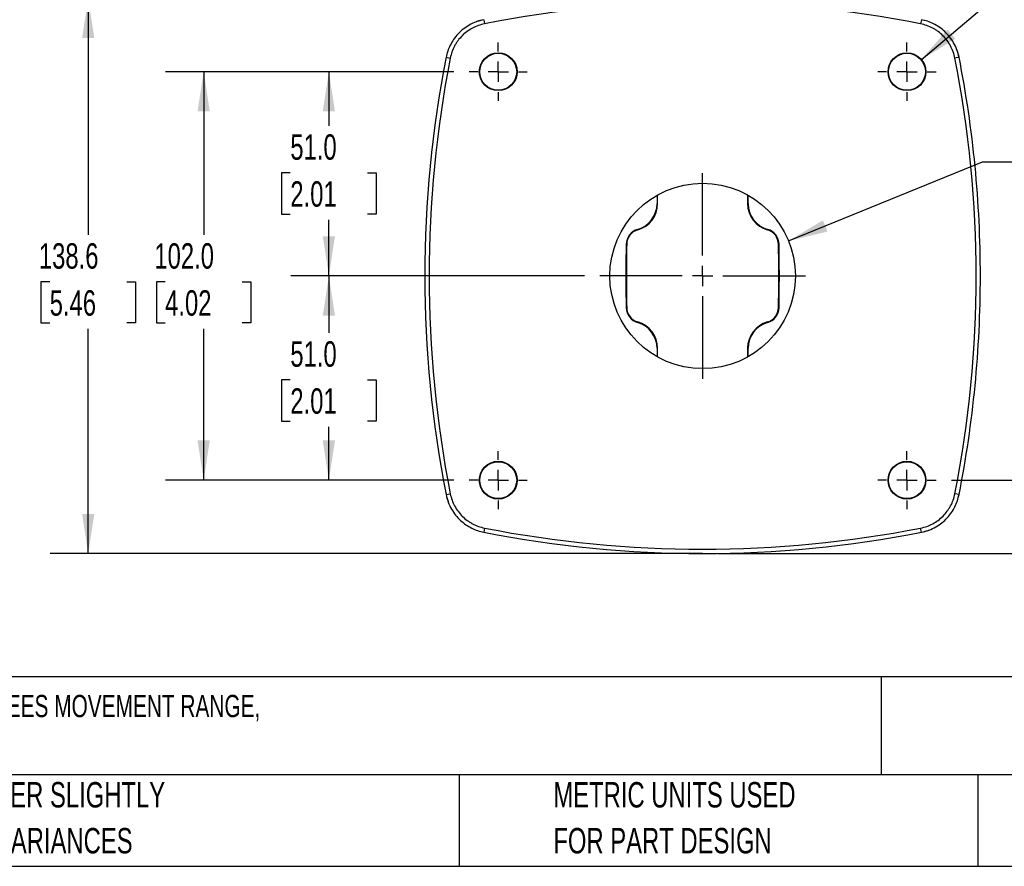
# Model space of a CAD drawing. Header units: millimetres. Extents: x 19 to 819, y 19 to 629.
# Tile 2 of 36: x 252 to 498, y 19 to 230. Entities that reach past the tile are written whole.
import ezdxf

# ---------------------------------------------------------------- set-up
doc = ezdxf.new("R2010")
doc.units = ezdxf.units.MM
doc.header["$LTSCALE"] = 3
doc.linetypes.add('CENTERX2', pattern=[20.32, 12.7, -2.54, 2.54, -2.54])
doc.layers.add('CENTER', color=40, linetype='CENTERX2')
doc.layers.add('DIMENSIONS', color=140, linetype='Continuous', lineweight=25)
doc.layers.add('TEXT', color=140, linetype='Continuous', lineweight=25)
doc.styles.add('SLDTEXTSTYLE0', font='TXT', dxfattribs={"width": 0.7})
doc.dimstyles.new('SLDDIMSTYLE0', dxfattribs={"dimtxt": 6.474023, "dimasz": 9.906, "dimexe": 0, "dimexo": 0.0625, "dimgap": 1.618506, "dimtad": 0, "dimtih": 1, "dimtoh": 1, "dimrnd": 1e-09, "dimzin": 12, "dimdsep": 46, "dimtxsty": 'SLDTEXTSTYLE0', "dimsah": 1, "dimcen": 0.09, "dimadec": 0, "dimazin": 3, "dimtfac": 1, "dimtofl": 0, "dimtmove": 0, "dimatfit": 3, "dimfxl": 0, "dimfrac": 2, "dimtolj": 1, "dimtzin": 12, "dimarcsym": 0})
doc.dimstyles.new('SLDDIMSTYLE2', dxfattribs={"dimtxt": 6.474023, "dimasz": 9.906, "dimexe": 0, "dimexo": 0.0625, "dimgap": 1.618506, "dimtad": 0, "dimtih": 1, "dimtoh": 1, "dimrnd": 1e-09, "dimzin": 12, "dimdsep": 46, "dimtxsty": 'SLDTEXTSTYLE0', "dimsah": 1, "dimcen": 0.09, "dimadec": 0, "dimazin": 3, "dimtfac": 1, "dimtmove": 0, "dimatfit": 0, "dimfxl": 0, "dimfrac": 2, "dimtolj": 1, "dimtzin": 12, "dimarcsym": 0})
doc.dimstyles.new('SLDDIMSTYLE4', dxfattribs={"dimtxt": 6.474023, "dimasz": 9.906, "dimexe": 0, "dimexo": 0.0625, "dimgap": 1.618506, "dimtad": 0, "dimtih": 1, "dimtoh": 1, "dimrnd": 1e-09, "dimzin": 12, "dimdsep": 46, "dimtxsty": 'SLDTEXTSTYLE0', "dimsah": 1, "dimcen": 0, "dimadec": 0, "dimazin": 3, "dimtfac": 1, "dimtofl": 0, "dimtmove": 0, "dimatfit": 3, "dimfxl": 0, "dimfrac": 2, "dimtolj": 1, "dimtzin": 12, "dimarcsym": 0})
doc.dimstyles.new('SLDDIMSTYLE5', dxfattribs={"dimtxt": 6.474023, "dimasz": 9.906, "dimexe": 0, "dimexo": 0.0625, "dimgap": 1.618506, "dimtad": 0, "dimtih": 1, "dimtoh": 1, "dimrnd": 1e-09, "dimzin": 4, "dimdsep": 46, "dimtxsty": 'SLDTEXTSTYLE0', "dimsah": 1, "dimcen": 0.09, "dimadec": 0, "dimazin": 1, "dimtfac": 1, "dimtofl": 0, "dimtmove": 0, "dimatfit": 3, "dimfxl": 0, "dimfrac": 2, "dimtolj": 1, "dimtzin": 12, "dimarcsym": 0})

# ---------------------------------------------------------------- blocks, each defined once
blk = doc.blocks.new('_D_9')
at = {"layer": 'DIMENSIONS'}
for p, q in [((418.86, 235.81), (259.83, 235.81)), ((269.35, 235.81), (269.35, 176.76)), ((259.74, 165.03), (257.56, 165.03)), ((257.56, 165.03), (257.56, 154.74)), ((278.97, 165.03), (281.15, 165.03)), ((281.15, 165.03), (281.15, 154.74)), ((257.56, 154.74), (259.74, 154.74)), ((269.35, 97.17), (269.35, 153.29)), ((281.15, 154.74), (278.97, 154.74)), ((418.86, 97.17), (259.83, 97.17))]:
    blk.add_line(p, q, dxfattribs=at)
for points in [[(269.35, 235.81), (267.83, 225.9), (270.88, 225.9)], [(269.35, 97.17), (270.88, 107.08), (267.83, 107.08)]]:
    blk.add_solid(points, dxfattribs=at)
at = {"layer": 'DIMENSIONS', "char_height": 6.35, "attachment_point": 1, "style": 'SLDTEXTSTYLE0'}
for s, insert in [('138.6', (257.04, 174.66)), ('5.46', (259.74, 162.92))]:
    blk.add_mtext(s, dxfattribs=dict(at, insert=insert))
blk = doc.blocks.new('_D_10')
at = {"layer": 'DIMENSIONS'}
for p, q in [((524.33, 146.59), (522.16, 146.59)), ((522.16, 146.59), (522.16, 136.3)), ((543.57, 146.59), (545.75, 146.59)), ((545.75, 146.59), (545.75, 136.3)), ((515.64, 140.54), (506.48, 140.54)), ((506.48, 140.54), (506.48, 115.49)), ((522.16, 136.3), (524.33, 136.3)), ((545.75, 136.3), (543.57, 136.3)), ((484.75, 115.49), (516.01, 115.49)), ((426.48, 97.17), (516.01, 97.17)), ((506.48, 97.17), (506.48, 78.12))]:
    blk.add_line(p, q, dxfattribs=at)
for points in [[(506.48, 115.49), (508, 125.4), (504.96, 125.4)], [(506.48, 97.17), (504.96, 87.26), (508, 87.26)]]:
    blk.add_solid(points, dxfattribs=at)
at = {"layer": 'DIMENSIONS', "char_height": 6.35, "attachment_point": 1, "style": 'SLDTEXTSTYLE0'}
for s, insert in [('18.3', (524.33, 156.23)), ('0.72', (524.33, 144.49)), ('TYP.', (524.64, 132.75))]:
    blk.add_mtext(s, dxfattribs=dict(at, insert=insert))
blk = doc.blocks.new('_D_11')
at = {"layer": 'DIMENSIONS'}
for p, q in [((525.95, 249.33), (523.78, 249.33)), ((523.78, 249.33), (523.78, 239.04)), ((545.19, 249.33), (547.36, 249.33)), ((547.36, 249.33), (547.36, 239.04)), ((477.19, 220.47), (500.17, 239.93)), ((500.17, 239.93), (516.84, 239.93)), ((523.78, 239.04), (525.95, 239.04)), ((547.36, 239.04), (545.19, 239.04))]:
    blk.add_line(p, q, dxfattribs=at)
blk.add_solid([(477.19, 220.47), (485.74, 225.71), (483.77, 228.03)], dxfattribs=at)
at = {"layer": 'DIMENSIONS', "char_height": 6.35, "attachment_point": 1, "style": 'SLDTEXTSTYLE0'}
for s, insert in [('%%c', (523.76, 258.97)), ('9.2', (533.53, 258.97)), ('0.36', (525.95, 247.23)), ('(4X)', (526.13, 235.49))]:
    blk.add_mtext(s, dxfattribs=dict(at, insert=insert))
blk = doc.blocks.new('_D_12')
at = {"layer": 'DIMENSIONS'}
for p, q in [((525.95, 209.55), (523.78, 209.55)), ((523.78, 209.55), (523.78, 199.26)), ((545.19, 209.55), (547.36, 209.55)), ((547.36, 209.55), (547.36, 199.26)), ((523.78, 199.26), (525.95, 199.26)), ((547.36, 199.26), (545.19, 199.26)), ((444.1, 175.24), (492.51, 195)), ((492.51, 195), (509.18, 195))]:
    blk.add_line(p, q, dxfattribs=at)
blk.add_solid([(444.1, 175.24), (453.85, 177.57), (452.7, 180.39)], dxfattribs=at)
at = {"layer": 'DIMENSIONS', "char_height": 6.35, "attachment_point": 1, "style": 'SLDTEXTSTYLE0'}
for s, insert in [('%%c', (521.07, 219.18)), ('46.3', (530.84, 219.18)), ('1.82', (525.95, 207.44)), ('THROUGH', (513.94, 195.71)), ('BASE', (524.21, 185.42))]:
    blk.add_mtext(s, dxfattribs=dict(at, insert=insert))
blk = doc.blocks.new('_D_13')
at = {"layer": 'DIMENSIONS'}
for p, q in [((360.6, 217.49), (319.88, 217.49)), ((329.41, 217.49), (329.41, 203.97)), ((319.79, 192.23), (317.61, 192.23)), ((317.61, 192.23), (317.61, 181.94)), ((339.02, 192.23), (341.2, 192.23)), ((341.2, 192.23), (341.2, 181.94)), ((317.61, 181.94), (319.79, 181.94)), ((341.2, 181.94), (339.02, 181.94)), ((329.41, 166.49), (329.41, 180.49)), ((393.18, 166.49), (319.88, 166.49))]:
    blk.add_line(p, q, dxfattribs=at)
for points in [[(329.41, 217.49), (327.88, 207.58), (330.93, 207.58)], [(329.41, 166.49), (330.93, 176.4), (327.88, 176.4)]]:
    blk.add_solid(points, dxfattribs=at)
at = {"layer": 'DIMENSIONS', "char_height": 6.35, "attachment_point": 1, "style": 'SLDTEXTSTYLE0'}
for s, insert in [('51.0', (319.79, 201.86)), ('2.01', (319.79, 190.13))]:
    blk.add_mtext(s, dxfattribs=dict(at, insert=insert))
blk = doc.blocks.new('_D_14')
at = {"layer": 'DIMENSIONS'}
for p, q in [((393.18, 166.49), (319.88, 166.49)), ((329.41, 166.49), (329.41, 152.28)), ((319.79, 140.54), (317.61, 140.54)), ((317.61, 140.54), (317.61, 130.25)), ((339.02, 140.54), (341.2, 140.54)), ((341.2, 140.54), (341.2, 130.25)), ((317.61, 130.25), (319.79, 130.25)), ((341.2, 130.25), (339.02, 130.25)), ((329.41, 115.49), (329.41, 128.8)), ((360.6, 115.49), (319.88, 115.49))]:
    blk.add_line(p, q, dxfattribs=at)
for points in [[(329.41, 166.49), (327.88, 156.58), (330.93, 156.58)], [(329.41, 115.49), (330.93, 125.4), (327.88, 125.4)]]:
    blk.add_solid(points, dxfattribs=at)
at = {"layer": 'DIMENSIONS', "char_height": 6.35, "attachment_point": 1, "style": 'SLDTEXTSTYLE0'}
for s, insert in [('51.0', (319.79, 150.17)), ('2.01', (319.79, 138.43))]:
    blk.add_mtext(s, dxfattribs=dict(at, insert=insert))
blk = doc.blocks.new('_D_15')
at = {"layer": 'DIMENSIONS'}
for p, q in [((360.6, 217.49), (288.64, 217.49)), ((298.17, 217.49), (298.17, 176.76)), ((288.55, 165.03), (286.37, 165.03)), ((286.37, 165.03), (286.37, 154.74)), ((307.79, 165.03), (309.96, 165.03)), ((309.96, 165.03), (309.96, 154.74)), ((286.37, 154.74), (288.55, 154.74)), ((298.17, 115.49), (298.17, 153.29)), ((309.96, 154.74), (307.79, 154.74)), ((360.6, 115.49), (288.64, 115.49))]:
    blk.add_line(p, q, dxfattribs=at)
for points in [[(298.17, 217.49), (296.64, 207.58), (299.69, 207.58)], [(298.17, 115.49), (299.69, 125.4), (296.64, 125.4)]]:
    blk.add_solid(points, dxfattribs=at)
at = {"layer": 'DIMENSIONS', "char_height": 6.35, "attachment_point": 1, "style": 'SLDTEXTSTYLE0'}
for s, insert in [('102.0', (285.86, 174.66)), ('4.02', (288.55, 162.92))]:
    blk.add_mtext(s, dxfattribs=dict(at, insert=insert))
blk = doc.blocks.new('SW_CENTERMARKSYMBOL_1')
at = {"layer": 'CENTER', "color": 0}
for p, q in [((0, 5.08), (0, 7.26)), ((0, 0), (0, 2.54)), ((-5.08, 0), (-7.26, 0)), ((0, 0), (-2.54, 0)), ((0, 0), (0, -2.54)), ((0, 0), (2.54, 0)), ((5.08, 0), (7.26, 0)), ((0, -5.08), (0, -7.26))]:
    blk.add_line(p, q, dxfattribs=at)
blk = doc.blocks.new('SW_CENTERMARKSYMBOL_2')
at = {"layer": 'CENTER', "color": 0}
for p, q in [((0, 5.08), (0, 7.26)), ((0, 0), (0, 2.54)), ((-5.08, 0), (-7.26, 0)), ((0, 0), (-2.54, 0)), ((0, 0), (0, -2.54)), ((0, 0), (2.54, 0)), ((5.08, 0), (7.26, 0)), ((0, -5.08), (0, -7.26))]:
    blk.add_line(p, q, dxfattribs=at)
blk = doc.blocks.new('SW_CENTERMARKSYMBOL_3')
at = {"layer": 'CENTER', "color": 0}
for p, q in [((0, 5.08), (0, 7.26)), ((0, 0), (0, 2.54)), ((-5.08, 0), (-7.26, 0)), ((0, 0), (-2.54, 0)), ((0, 0), (0, -2.54)), ((0, 0), (2.54, 0)), ((5.08, 0), (7.26, 0)), ((0, -5.08), (0, -7.26))]:
    blk.add_line(p, q, dxfattribs=at)
blk = doc.blocks.new('SW_CENTERMARKSYMBOL_4')
at = {"layer": 'CENTER', "color": 0}
for p, q in [((0, 5.08), (0, 7.26)), ((0, 0), (0, 2.54)), ((-5.08, 0), (-7.26, 0)), ((0, 0), (-2.54, 0)), ((0, 0), (0, -2.54)), ((0, 0), (2.54, 0)), ((5.08, 0), (7.26, 0)), ((0, -5.08), (0, -7.26))]:
    blk.add_line(p, q, dxfattribs=at)
blk = doc.blocks.new('SW_CENTERMARKSYMBOL_5')
at = {"layer": 'CENTER', "color": 0}
for p, q in [((0, 5.08), (0, 25.685)), ((0, 0), (0, 2.54)), ((-5.08, 0), (-25.685, 0)), ((0, 0), (-2.54, 0)), ((0, 0), (0, -2.54)), ((0, 0), (2.54, 0)), ((5.08, 0), (25.685, 0)), ((0, -5.08), (0, -25.685))]:
    blk.add_line(p, q, dxfattribs=at)

msp = doc.modelspace()

# ---------------------------------------------------------------- linework, layer by layer
for p, q in [((368.054, 230.488), (368.258, 229.449)), ((477.295, 230.488), (477.091, 229.449)), ((478, 230.295), (477.295, 230.488)), ((358.869, 221.814), (358.676, 221.11)), ((358.676, 221.11), (359.714, 220.906)), ((486.674, 221.11), (485.635, 220.906)), ((411.311, 186.652), (411.311, 184.552)), ((411.311, 184.552), (411.44, 184.552)), ((411.44, 184.552), (411.44, 186.725)), ((433.909, 186.725), (433.909, 184.552)), ((433.909, 184.552), (434.039, 184.552)), ((434.039, 184.552), (434.039, 186.652)), ((406.448, 178.11), (406.484, 177.985)), ((438.866, 177.985), (438.901, 178.11)), ((403.598, 174.412), (403.728, 174.41)), ((441.751, 174.412), (441.621, 174.41)), ((403.598, 158.566), (403.728, 158.568)), ((441.751, 158.566), (441.621, 158.568)), ((406.484, 154.993), (406.448, 154.869)), ((438.901, 154.869), (438.866, 154.993)), ((411.311, 148.427), (411.311, 146.326)), ((411.44, 148.427), (411.311, 148.427)), ((411.44, 146.253), (411.44, 148.427)), ((433.909, 148.427), (433.909, 146.253)), ((434.039, 148.427), (433.909, 148.427)), ((434.039, 146.326), (434.039, 148.427)), ((358.676, 111.868), (359.714, 112.072)), ((486.674, 111.868), (485.635, 112.072)), ((486.48, 111.164), (486.674, 111.868)), ((368.258, 103.529), (368.054, 102.49)), ((477.295, 102.49), (477.091, 103.529)), ((367.349, 102.683), (368.054, 102.49))]:
    msp.add_line(p, q)
for centre, radius in [((371.675, 217.489), 4.725), ((371.675, 217.489), 4.609), ((473.675, 217.489), 4.725), ((473.675, 217.489), 4.609), ((422.675, 166.489), 23.145), ((371.675, 115.489), 4.725), ((371.675, 115.489), 4.609), ((473.675, 115.489), 4.725), ((473.675, 115.489), 4.609)]:
    msp.add_circle(centre, radius)
for centre, radius, start, end in [((636.591, 166.489), 283.236, 168.88097, 191.11903), ((208.758, 166.489), 283.236, 0, 11.11903), ((404.612, 184.552), 6.698, 285.9072, 0), ((404.612, 184.552), 6.828, 285.9072, 0), ((440.737, 184.552), 6.828, 180, 254.0928), ((440.737, 184.552), 6.698, 180, 254.0928), ((407.524, 174.333), 3.927, 105.9072, 178.84939), ((407.524, 174.333), 3.797, 105.9072, 178.84939), ((437.825, 174.333), 3.797, 1.15061, 74.0928), ((437.825, 174.333), 3.927, 1.15061, 74.0928), ((798.091, 166.489), 394.572, 178.84939, 181.15061), ((798.091, 166.489), 394.442, 178.84939, 180), ((798.091, 166.489), 394.442, 178.84939, 181.15061), ((47.258, 166.489), 394.442, 358.84939, 1.15061), ((47.258, 166.489), 394.572, 358.84939, 1.15061), ((798.091, 166.489), 394.442, 180, 181.15061), ((208.758, 166.489), 283.236, 348.88097, 0), ((407.524, 158.645), 3.927, 181.15061, 254.0928), ((407.524, 158.645), 3.797, 181.15061, 254.0928), ((437.825, 158.645), 3.797, 285.9072, 358.84939), ((437.825, 158.645), 3.927, 285.9072, 358.84939), ((404.612, 148.427), 6.698, 360, 74.0928), ((404.612, 148.427), 6.828, 360, 74.0928), ((440.737, 148.427), 6.828, 105.9072, 180), ((440.737, 148.427), 6.698, 105.9072, 180), ((422.675, 380.406), 283.236, 258.88097, 281.11903)]:
    msp.add_arc(centre, radius, start, end)
for points in [[(477.091, 229.449), (441.157, 236.512), (404.192, 236.512), (368.258, 229.449)], [(359.714, 220.906), (352.652, 184.972), (352.652, 148.006), (359.714, 112.072)], [(485.635, 112.072), (492.697, 148.006), (492.697, 184.972), (485.635, 220.906)], [(368.258, 103.529), (404.192, 96.466), (441.157, 96.466), (477.091, 103.529)]]:
    msp.add_open_spline(points, degree=3)
for points, knots in [([(368.055, 230.482), (367.42, 230.325), (366.17, 230.018), (364.45, 229.194), (362.921, 228.164), (361.611, 226.947), (360.525, 225.593), (359.679, 224.146), (359.044, 222.649), (358.802, 221.617), (358.682, 221.109)], [0, 0, 0, 0, 0.1394287, 0.2741585, 0.4046669, 0.5318544, 0.6543611, 0.7739233, 0.8886548, 1, 1, 1, 1]), ([(368.258, 229.449), (367.729, 229.346), (367.212, 229.203), (366.199, 228.842), (365.708, 228.625), (364.77, 228.124), (364.321, 227.84), (363.463, 227.204), (363.053, 226.85), (362.3, 226.096), (361.954, 225.693), (361.479, 225.052), (361.328, 224.832), (361.042, 224.379), (360.907, 224.145), (360.278, 222.963), (359.922, 221.963), (359.714, 220.906)], [0, 0, 0, 0, 0.125, 0.125, 0.25, 0.25, 0.375, 0.375, 0.5, 0.5, 0.625, 0.625, 0.6875, 0.6875, 0.75, 0.75, 1, 1, 1, 1]), ([(368.054, 230.488), (367.472, 230.37), (366.846, 230.242), (366.266, 229.982), (366.224, 229.963)], [0, 0, 0, 0, 0.92768797, 1, 1, 1, 1]), ([(485.635, 220.906), (485.531, 221.434), (485.389, 221.952), (485.028, 222.965), (484.81, 223.456), (484.309, 224.393), (484.026, 224.842), (483.39, 225.7), (483.036, 226.111), (482.281, 226.863), (481.879, 227.21), (481.237, 227.685), (481.017, 227.835), (480.564, 228.121), (480.33, 228.257), (479.149, 228.885), (478.148, 229.242), (477.091, 229.449)], [0, 0, 0, 0, 0.125, 0.125, 0.25, 0.25, 0.375, 0.375, 0.5, 0.5, 0.625, 0.625, 0.6875, 0.6875, 0.75, 0.75, 1, 1, 1, 1]), ([(486.667, 221.109), (486.511, 221.744), (486.204, 222.994), (485.379, 224.714), (484.349, 226.243), (483.133, 227.553), (481.778, 228.638), (480.332, 229.485), (478.835, 230.119), (477.802, 230.362), (477.294, 230.482)], [0, 0, 0, 0, 0.1394287, 0.2741585, 0.4046669, 0.5318544, 0.6543611, 0.7739233, 0.8886548, 1, 1, 1, 1]), ([(486.674, 221.11), (486.555, 221.691), (486.428, 222.318), (486.168, 222.897), (486.149, 222.939)], [0, 0, 0, 0, 0.927688, 1, 1, 1, 1]), ([(358.676, 111.868), (358.794, 111.287), (358.921, 110.66), (359.182, 110.081), (359.2, 110.039)], [0, 0, 0, 0, 0.927688, 1, 1, 1, 1]), ([(358.682, 111.87), (358.838, 111.234), (359.145, 109.984), (359.97, 108.264), (361, 106.735), (362.217, 105.425), (363.571, 104.34), (365.017, 103.493), (366.514, 102.859), (367.547, 102.616), (368.055, 102.497)], [0, 0, 0, 0, 0.1394287, 0.2741585, 0.4046669, 0.5318544, 0.6543611, 0.7739233, 0.8886548, 1, 1, 1, 1]), ([(359.714, 112.072), (359.818, 111.544), (359.96, 111.026), (360.321, 110.013), (360.539, 109.522), (361.04, 108.585), (361.324, 108.136), (361.959, 107.278), (362.314, 106.868), (363.068, 106.115), (363.47, 105.768), (364.112, 105.294), (364.332, 105.143), (364.785, 104.857), (365.019, 104.721), (366.2, 104.093), (367.201, 103.736), (368.258, 103.529)], [0, 0, 0, 0, 0.125, 0.125, 0.25, 0.25, 0.375, 0.375, 0.5, 0.5, 0.625, 0.625, 0.6875, 0.6875, 0.75, 0.75, 1, 1, 1, 1]), ([(477.091, 103.529), (477.62, 103.633), (478.137, 103.775), (479.15, 104.136), (479.641, 104.354), (480.579, 104.854), (481.028, 105.138), (481.886, 105.774), (482.296, 106.128), (483.049, 106.882), (483.395, 107.285), (483.87, 107.926), (484.021, 108.146), (484.307, 108.6), (484.443, 108.833), (485.071, 110.015), (485.427, 111.016), (485.635, 112.072)], [0, 0, 0, 0, 0.125, 0.125, 0.25, 0.25, 0.375, 0.375, 0.5, 0.5, 0.625, 0.625, 0.6875, 0.6875, 0.75, 0.75, 1, 1, 1, 1]), ([(477.294, 102.497), (477.93, 102.653), (479.179, 102.96), (480.9, 103.784), (482.428, 104.814), (483.739, 106.031), (484.824, 107.386), (485.67, 108.832), (486.305, 110.329), (486.548, 111.361), (486.667, 111.87)], [0, 0, 0, 0, 0.1394287, 0.2741585, 0.4046669, 0.5318544, 0.6543611, 0.7739233, 0.8886548, 1, 1, 1, 1]), ([(477.295, 102.49), (477.877, 102.608), (478.504, 102.736), (479.083, 102.996), (479.125, 103.015)], [0, 0, 0, 0, 0.927688, 1, 1, 1, 1])]:
    msp.add_open_spline(points, degree=3, knots=knots)
at = {"layer": 'DIMENSIONS'}
msp.add_line((422.675, 97.169), (375.702, 97.169), dxfattribs=at)
at = {"layer": 'TEXT'}
for p, q in [((819.15, 66.378), (19.05, 66.378)), ((467.277, 66.378), (467.277, 41.91)), ((819.15, 41.91), (19.05, 41.91)), ((361.939, 41.91), (361.939, 19.05)), ((491.341, 41.91), (491.341, 19.05)), ((19.05, 19.05), (819.15, 19.05))]:
    msp.add_line(p, q, dxfattribs=at)

# ---------------------------------------------------------------- block references
at = {"layer": 'CENTER'}
for name, p in [('SW_CENTERMARKSYMBOL_1', (371.675, 217.489)), ('SW_CENTERMARKSYMBOL_2', (473.675, 217.489)), ('SW_CENTERMARKSYMBOL_5', (422.675, 166.489)), ('SW_CENTERMARKSYMBOL_4', (371.675, 115.489)), ('SW_CENTERMARKSYMBOL_3', (473.675, 115.489))]:
    msp.add_blockref(name, p, dxfattribs=at)

# ---------------------------------------------------------------- texts
at = {"layer": 'TEXT', "attachment_point": 1, "style": 'SLDTEXTSTYLE0'}
for s, insert, char_height in [('TEKNOKOL SUSPENSION ARM FITTING, STRAIGHT TOP-MOUNT SWIVEL BASE, 310 DEGREES MOVEMENT RANGE,', (23.897, 61.861), 5.55625), ('ALUMINUM, RAL 7035 LIGHT GRAY. FOR USE WITH TK060 SUSPENSION ARM PROFILE.', (23.897, 51.452), 5.55625), ('PART DIMENSIONS MAY DIFFER SLIGHTLY', (165.358, 40.092), 6.35), ('METRIC UNITS USED', (385.435, 40.092), 6.35), ("DUE TO MANUFACTURER'S VARIANCES", (165.358, 28.625), 6.35), ('FOR PART DESIGN', (385.435, 28.625), 6.35)]:
    msp.add_mtext(s, dxfattribs=dict(at, insert=insert, char_height=char_height))

# ---------------------------------------------------------------- dimensions: what is measured, and where the dimension line sits
at = {"layer": 'DIMENSIONS'}
for p1, p2, text, picture, middle in [((470.158, 214.51), (477.192, 220.468), '<>\\P(4X)', '_D_11', (535.572, 243.277)), ((401.247, 157.74), (444.102, 175.238), '<>\\PTHROUGH\\PBASE', '_D_12', (535.572, 198.347))]:
    dim = msp.add_diameter_dim_2p(p1=p1, p2=p2, text=text, dimstyle='SLDDIMSTYLE4', dxfattribs=at)
    dim.commit()
    dim.dimension.update_dxf_attribs({"geometry": picture, "text_midpoint": middle, "dimtype": 163})
for base, p1, p2, dimstyle, picture, middle in [((269.354, 97.169), (422.675, 235.809), (422.675, 97.169), 'SLDDIMSTYLE0', '_D_9', (269.354, 165.025)), ((298.168, 115.489), (364.41, 217.489), (364.41, 115.489), 'SLDDIMSTYLE5', '_D_15', (298.168, 165.025)), ((329.406, 166.489), (364.41, 217.489), (396.99, 166.489), 'SLDDIMSTYLE5', '_D_13', (329.406, 192.23)), ((329.406, 115.489), (396.99, 166.489), (364.41, 115.489), 'SLDDIMSTYLE5', '_D_14', (329.406, 140.537))]:
    dim = msp.add_linear_dim(base=base, p1=p1, p2=p2, angle=90, dimstyle=dimstyle, dxfattribs=at)
    dim.commit()
    dim.dimension.update_dxf_attribs({"geometry": picture, "text_midpoint": middle, "dimtype": 160})
dim = msp.add_linear_dim(base=(506.48, 115.489), p1=(422.675, 97.169), p2=(480.939, 115.489), angle=90, text='<>\\PTYP.', dimstyle='SLDDIMSTYLE2', dxfattribs=at)
dim.commit()
dim.dimension.update_dxf_attribs({"geometry": '_D_10', "text_midpoint": (506.48, 140.537), "dimtype": 160})

doc.saveas('drawing.dxf')
